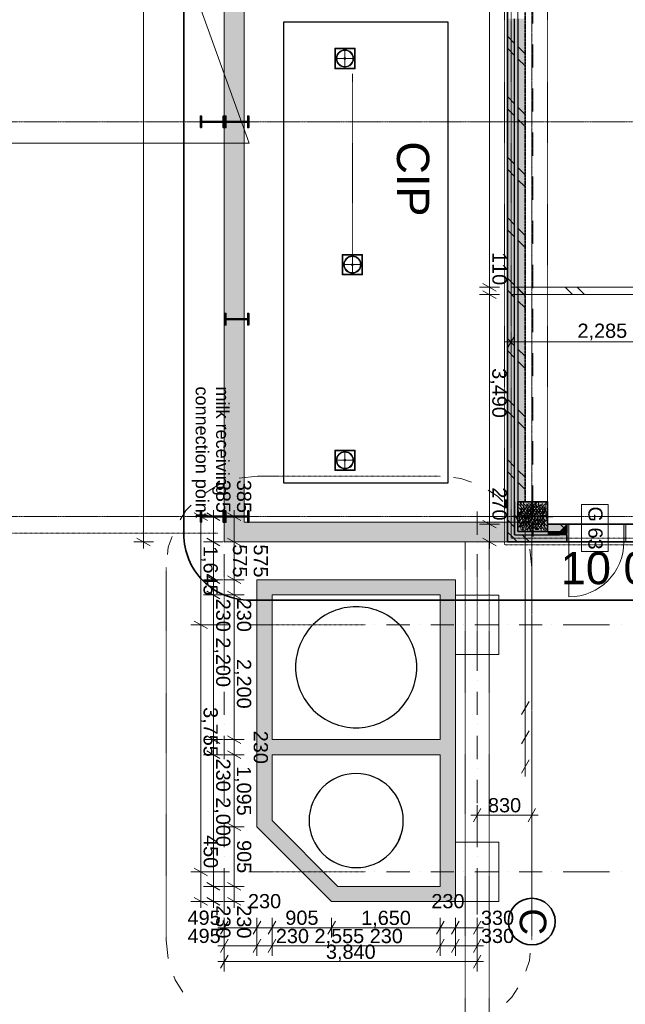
# Model space of a CAD drawing. Header units: millimetres. Extents: x 717341 to 1268805, y 442333 to 701713.
# Tile 16 of 81: x 854799 to 863996, y 565601 to 580567. Entities that reach past the tile are written whole.
import ezdxf

# ---------------------------------------------------------------- set-up
doc = ezdxf.new("R2010")
doc.units = ezdxf.units.MM
doc.linetypes.add('PDF_IMPORT', pattern=[1, 0.8, -0.2])
doc.layers.add('PDF2_Geometry', color=7, linetype='Continuous')
doc.layers.add('PDF2_Text', color=7, linetype='Continuous')
doc.layers.add('PDF2_Solid Fills', color=7, linetype='Continuous', true_color=0xffffff)
doc.styles.add('PDF Arial', font='arial.ttf')

msp = doc.modelspace()

# ---------------------------------------------------------------- hatches: boundary and pattern name
at = {"layer": 'PDF2_Solid Fills', "transparency": 33554559}
for points in [[(857906, 609165), (858206, 608865), (858206, 572929), (857906, 572629)], [(862206, 580580), (862316, 580580), (862316, 573239), (862206, 573239)], [(862316, 580580), (862366, 580580), (862366, 573239), (862316, 573239)], [(862366, 580580), (862476, 580580), (862476, 573239), (862366, 573239)], [(857543, 578928), (857543, 579101), (857559, 579101), (857559, 579019), (857891, 579019), (857891, 579101), (857906, 579101), (857906, 578928), (857891, 578928), (857891, 579010), (857559, 579010), (857559, 578928)], [(857914, 578928), (857914, 579101), (857930, 579101), (857930, 579019), (858262, 579019), (858262, 579101), (858277, 579101), (858277, 578928), (858262, 578928), (858262, 579010), (857930, 579010), (857930, 578928)], [(857914, 575928), (857914, 576101), (857930, 576101), (857930, 576019), (858262, 576019), (858262, 576101), (858277, 576101), (858277, 575928), (858262, 575928), (858262, 576010), (857930, 576010), (857930, 575928)], [(862316, 572739), (862206, 572629), (862206, 573239), (862316, 573239)], [(862366, 572789), (862316, 572739), (862316, 573239), (862366, 573239)], [(862366, 572789), (862366, 573239), (862816, 573239), (862816, 572789)], [(857543, 572928), (857543, 573101), (857559, 573101), (857559, 573019), (857891, 573019), (857891, 573101), (857906, 573101), (857906, 572928), (857891, 572928), (857891, 573010), (857559, 573010), (857559, 572928)], [(857914, 572928), (857914, 573101), (857930, 573101), (857930, 573019), (858262, 573019), (858262, 573101), (858277, 573101), (858277, 572928), (858262, 572928), (858262, 573010), (857930, 573010), (857930, 572928)], [(857906, 572629), (858206, 572929), (862477, 572929), (862477, 572629)], [(863107, 572899), (862997, 572789), (862816, 572789), (862816, 572899)], [(862997, 572789), (863107, 572899), (863107, 572764), (862997, 572764)], [(863107, 572629), (863139, 572629), (863139, 572899), (863107, 572899)], [(864007, 572899), (863975, 572899), (863975, 572629), (864007, 572629)], [(862206, 572629), (862316, 572739), (862816, 572739), (862816, 572629)], [(862316, 572739), (862366, 572789), (862816, 572789), (862816, 572739)], [(862816, 572789), (862997, 572789), (862997, 572764), (862997, 572739), (862816, 572739)], [(863107, 572739), (863107, 572629), (862816, 572629), (862816, 572739)], [(861416, 572054), (861306, 571944), (858511, 571944), (858401, 572054)], [(858401, 572054), (858511, 571944), (858511, 568344), (858401, 568299)], [(861416, 567164), (861306, 567274), (861306, 571944), (861416, 572054)], [(861306, 571944), (861296, 571934), (858521, 571934), (858511, 571944)], [(858511, 571944), (858521, 571934), (858521, 568348), (858511, 568344)], [(861296, 571934), (861186, 571824), (858631, 571824), (858521, 571934)], [(858521, 571934), (858631, 571824), (858631, 568394), (858521, 568348)], [(861296, 567284), (861186, 567394), (861186, 571824), (861296, 571934)], [(861306, 567274), (861296, 567284), (861296, 571934), (861306, 571944)], [(858631, 569514), (858631, 569624), (861186, 569624), (861186, 569514)], [(858631, 569504), (858631, 569514), (861186, 569514), (861186, 569504)], [(858631, 569394), (858631, 569504), (861186, 569504), (861186, 569394)], [(858521, 568348), (858631, 568394), (859631, 567394), (859586, 567284)], [(858401, 568299), (858511, 568344), (859582, 567274), (859536, 567164)], [(858511, 568344), (858521, 568348), (859586, 567284), (859582, 567274)], [(859586, 567284), (859631, 567394), (861186, 567394), (861296, 567284)], [(859536, 567164), (859582, 567274), (861306, 567274), (861416, 567164)], [(859582, 567274), (859586, 567284), (861296, 567284), (861306, 567274)]]:
    msp.add_hatch(color=256, dxfattribs=at).paths.add_polyline_path(points)
at = {"layer": 'PDF2_Solid Fills', "true_color": 0xcccccc, "transparency": 33554559}
msp.add_hatch(color=254, dxfattribs=at).paths.add_polyline_path([(863107, 572739), (862997, 572739), (862997, 572764), (863107, 572764)])

# ---------------------------------------------------------------- linework, layer by layer
at = {"layer": 'PDF2_Geometry', "linetype": 'PDF_IMPORT', "lineweight": 15, "ltscale": 0.157481}
for points in [[(862576, 626168), (862576, 568200)], [(975343, 579014), (851016, 579014)], [(975343, 573014), (851016, 573014)]]:
    msp.add_lwpolyline(points, dxfattribs=at)
at = {"layer": 'PDF2_Geometry', "lineweight": 18}
for points in [[(856680, 623191), (856680, 623093), (856680, 621015), (856680, 609165), (856680, 572629), (856680, 572531)], [(861934, 608962), (861934, 608865), (861934, 587482), (861934, 587332), (861934, 576499), (861934, 576389), (861934, 572899), (861934, 572629), (861934, 572531)], [(861784, 576499), (862084, 576499)], [(862034, 576441), (861834, 576557)], [(861784, 576389), (862084, 576389)], [(862034, 576331), (861834, 576447)], [(862319, 575769), (862204, 575569)], [(862262, 575519), (862262, 575819)], [(862164, 575669), (862262, 575669), (864547, 575669), (864657, 575669), (864754, 575669)], [(862366, 573296), (862366, 573014), (862816, 573014), (862816, 573296)], [(857650, 572956), (857450, 573072)], [(857550, 573112), (857550, 573014), (857550, 571369), (857550, 567614), (857550, 567164), (857550, 567066)], [(857840, 572956), (857641, 573072)], [(857740, 573112), (857740, 573014), (857740, 572629), (857740, 572054), (857740, 571824), (857740, 569624), (857740, 569394), (857740, 567394), (857740, 567164), (857740, 567066)], [(857399, 573014), (857700, 573014)], [(857591, 573014), (857890, 573014)], [(861784, 572899), (862084, 572899)], [(862034, 572841), (861834, 572957)], [(863107, 572739), (863107, 572764)], [(856530, 572629), (856830, 572629)], [(856580, 572687), (856780, 572571)], [(857591, 572629), (857890, 572629)], [(857840, 572571), (857641, 572687)], [(861784, 572629), (862084, 572629)], [(861834, 572687), (862034, 572571)], [(862476, 569066), (862476, 572699)], [(857591, 572054), (857890, 572054)], [(857840, 571996), (857641, 572112)], [(857840, 571766), (857641, 571882)], [(857591, 571824), (857890, 571824)], [(857650, 571311), (857450, 571427)], [(857399, 571369), (857700, 571369)], [(862534, 570206), (862418, 570006)], [(862476, 569956), (862476, 570256)], [(862534, 569759), (862418, 569559)], [(862476, 569509), (862476, 569809)], [(857591, 569624), (857890, 569624)], [(857840, 569566), (857641, 569682)], [(857840, 569336), (857641, 569452)], [(857591, 569394), (857890, 569394)], [(862534, 569316), (862418, 569116)], [(861804, 568576), (861689, 568376)], [(861746, 568326), (861746, 568626)], [(862519, 568376), (862634, 568576)], [(862576, 568326), (862576, 568626)], [(861649, 568476), (861746, 568476), (862576, 568476), (862674, 568476)], [(857650, 567556), (857450, 567672)], [(857399, 567614), (857700, 567614)], [(857591, 567394), (857890, 567394)], [(857840, 567336), (857641, 567452)], [(857450, 567222), (857650, 567106)], [(857641, 567222), (857840, 567106)], [(857399, 567164), (857700, 567164)], [(857591, 567164), (857890, 567164)], [(857906, 566615), (857906, 566915)], [(858401, 566615), (858401, 566915)], [(858631, 566615), (858631, 566915)], [(859536, 566615), (859536, 566915)], [(861186, 566615), (861186, 566915)], [(861416, 566615), (861416, 566915)], [(861746, 566615), (861746, 566915)], [(857809, 566765), (857906, 566765), (858401, 566765), (858631, 566765), (859536, 566765), (861186, 566765), (861416, 566765), (861746, 566765), (861844, 566765)], [(857964, 566865), (857849, 566665)], [(858459, 566865), (858343, 566665)], [(858689, 566865), (858574, 566665)], [(859594, 566865), (859478, 566665)], [(861244, 566865), (861129, 566665)], [(861474, 566865), (861358, 566665)], [(861689, 566665), (861804, 566865)], [(857906, 566339), (857906, 566639)], [(858401, 566339), (858401, 566639)], [(858631, 566339), (858631, 566639)], [(861186, 566339), (861186, 566639)], [(861416, 566339), (861416, 566639)], [(861746, 566339), (861746, 566639)], [(857809, 566489), (857906, 566489), (858401, 566489), (858631, 566489), (861186, 566489), (861416, 566489), (861746, 566489), (861844, 566489)], [(857964, 566589), (857849, 566389)], [(858459, 566589), (858343, 566389)], [(858689, 566589), (858574, 566389)], [(861244, 566589), (861129, 566389)], [(861474, 566589), (861358, 566389)], [(861689, 566389), (861804, 566589)], [(857964, 566350), (857849, 566150)], [(857906, 566100), (857906, 566400)], [(861689, 566150), (861804, 566350)], [(861746, 566100), (861746, 566400)], [(857809, 566250), (857906, 566250), (861746, 566250), (861844, 566250)]]:
    msp.add_lwpolyline(points, dxfattribs=at)
at = {"layer": 'PDF2_Geometry', "lineweight": 35}
msp.add_lwpolyline([(858292, 610165, 0.414104), (857292, 609165), (857292, 572744, 0.414239), (858294, 571744), (868020, 571744, 0.414146), (869020, 572744)], format="xyb", dxfattribs=at)
at = {"layer": 'PDF2_Geometry', "linetype": 'PDF_IMPORT', "lineweight": 9, "ltscale": 0.044449}
for points in [[(853201, 609165), (857906, 609165), (857906, 572947)], [(861188, 573629), (858692, 573629)], [(857809, 572762), (853011, 572762)], [(857021, 572240), (857021, 566577)], [(862576, 566577), (862576, 572240)]]:
    msp.add_lwpolyline(points, dxfattribs=at)
at = {"layer": 'PDF2_Geometry', "lineweight": 18}
for points in [[(862251, 608865), (862251, 609165), (857906, 609165), (857906, 572629), (862477, 572629), (862477, 572929), (858206, 572929), (858206, 608865)], [(857956, 573072), (858156, 572956)], [(858056, 567066), (858056, 567164), (858056, 567394), (858056, 568299), (858056, 569394), (858056, 569624), (858056, 571824), (858056, 572054), (858056, 572629), (858056, 573014), (858056, 573112), (858056, 573014), (858056, 572629), (858056, 572054), (858056, 571824), (858056, 569624), (858056, 569394), (858056, 568299), (858056, 567394), (858056, 567164)], [(858206, 573014), (857906, 573014)], [(862997, 572764), (862997, 572739), (863107, 572739), (863107, 572764)], [(858206, 572629), (857906, 572629)], [(857956, 572687), (858156, 572571)], [(858206, 572054), (857906, 572054)], [(857956, 572112), (858156, 571996)], [(859536, 567164), (861416, 567164), (861416, 572054), (858401, 572054), (858401, 568299)], [(857956, 571882), (858156, 571766)], [(858206, 571824), (857906, 571824)], [(858631, 571824), (861186, 571824), (861186, 569624), (858631, 569624)], [(858206, 569624), (857906, 569624)], [(857956, 569682), (858156, 569566)], [(857956, 569452), (858156, 569336)], [(858206, 569394), (857906, 569394)], [(858631, 568394), (858631, 569394), (861186, 569394), (861186, 567394), (859631, 567394)], [(858206, 568299), (857906, 568299)], [(857956, 568356), (858156, 568241)], [(858206, 567394), (857906, 567394)], [(857956, 567452), (858156, 567336)], [(858156, 567106), (857956, 567222)], [(858206, 567164), (857906, 567164)]]:
    msp.add_lwpolyline(points, close=True, dxfattribs=at)
at = {"layer": 'PDF2_Geometry', "color": 8, "linetype": 'PDF_IMPORT', "lineweight": 9, "ltscale": 0.044449, "true_color": 0x6e6e6e}
for points in [[(862162, 609165), (862162, 572584), (886472, 572584)], [(886472, 572684), (862262, 572684), (862262, 609165)], [(859851, 576844), (859851, 579742)]]:
    msp.add_lwpolyline(points, dxfattribs=at)
at = {"layer": 'PDF2_Geometry', "linetype": 'PDF_IMPORT', "lineweight": 18, "ltscale": 0.044449}
for points in [[(862366, 609015), (862366, 573296)], [(862816, 586789), (862816, 573296)]]:
    msp.add_lwpolyline(points, dxfattribs=at)
at = {"layer": 'PDF2_Geometry', "linetype": 'PDF_IMPORT', "lineweight": 35, "ltscale": 0.64256}
msp.add_lwpolyline([(862476, 573239), (862476, 585164), (862476, 608784)], dxfattribs=at)
at = {"layer": 'PDF2_Geometry', "color": 8, "lineweight": 9, "true_color": 0x6e6e6e}
for points in [[(858334, 593593), (852906, 593593), (852906, 578689), (858284, 578689), (852906, 593593)], [(859738, 579822), (859738, 580132)], [(859893, 579977), (859583, 579977)], [(859696, 576999), (859696, 576689)], [(860006, 576999), (859696, 576999)], [(859851, 576689), (859851, 576999)], [(860006, 576999), (860006, 576689)], [(859696, 576844), (860006, 576844), (859696, 576844), (860006, 576844)], [(859696, 576689), (860006, 576689)], [(859738, 573716), (859738, 574026)], [(859893, 573871), (859583, 573871)]]:
    msp.add_lwpolyline(points, dxfattribs=at)
at = {"layer": 'PDF2_Geometry', "lineweight": 35}
for points in [[(862206, 572629), (862206, 572739), (862206, 585164), (862206, 587714), (862316, 587714), (862206, 587714)], [(863107, 572789), (863107, 572899)], [(863107, 572789), (863107, 572899)]]:
    msp.add_lwpolyline(points, dxfattribs=at)
at = {"layer": 'PDF2_Geometry', "lineweight": 9}
for points in [[(862591, 580863), (862591, 580510)], [(862591, 580333), (862591, 580333)], [(862591, 580192), (862591, 579839)], [(862591, 579663), (862591, 579663)], [(862591, 579522), (862591, 579169)], [(862591, 578993), (862591, 578993)], [(862591, 578852), (862591, 578499)], [(862591, 578322), (862591, 578322)], [(862591, 578181), (862591, 577828)], [(862591, 577652), (862591, 577652)], [(862591, 577511), (862591, 577158)], [(862591, 576982), (862591, 576982)], [(862591, 576841), (862591, 576488)], [(862591, 576312), (862591, 576312)], [(862591, 576171), (862591, 575818)], [(862591, 575641), (862591, 575641)], [(862591, 575500), (862591, 575147)], [(862591, 574971), (862591, 574971)], [(862591, 574830), (862591, 574477)], [(862591, 574301), (862591, 574301)], [(862591, 574160), (862591, 573807)], [(857862, 573510), (857808, 573491), (857617, 573372)], [(858692, 573629), (858410, 573629), (858130, 573597)], [(861660, 573537), (861497, 573594), (861388, 573606)], [(862591, 573630), (862591, 573630)], [(862591, 573489), (862591, 573367), (862591, 573014)], [(862135, 573244), (862053, 573326), (861912, 573415)], [(857405, 573187), (857324, 573106), (857235, 572964)], [(862393, 573193), (862393, 573193)], [(862406, 573229), (862405, 573221)], [(862405, 573222), (862413, 573223)], [(862406, 573229), (862413, 573223)], [(862414, 573228), (862409, 573221), (862417, 573219)], [(862414, 573227), (862417, 573219)], [(862437, 573184), (862437, 573184)], [(862443, 573209), (862443, 573209)], [(862460, 573236), (862460, 573236)], [(862482, 573233), (862482, 573233)], [(862501, 573239), (862501, 573239)], [(862509, 573188), (862502, 573190), (862506, 573197), (862509, 573188)], [(862639, 573192), (862649, 573182), (862637, 573181)], [(862638, 573192), (862637, 573181)], [(862647, 573239), (862645, 573235), (862653, 573233)], [(862650, 573239), (862652, 573233)], [(862683, 573183), (862691, 573185)], [(862684, 573191), (862692, 573184)], [(862685, 573191), (862684, 573183)], [(862745, 573202), (862737, 573204), (862741, 573211), (862745, 573202)], [(862754, 573199), (862754, 573199)], [(862780, 573208), (862779, 573201)], [(862779, 573201), (862787, 573202)], [(862780, 573208), (862787, 573202)], [(862783, 573209), (862781, 573198)], [(862783, 573209), (862794, 573199), (862782, 573198)], [(862796, 573198), (862796, 573198)], [(862369, 573140), (862369, 573140)], [(862374, 573115), (862374, 573115)], [(862390, 573047), (862389, 573039)], [(862389, 573039), (862397, 573041)], [(862390, 573126), (862390, 573126)], [(862390, 573047), (862397, 573041)], [(862397, 573130), (862398, 573138), (862405, 573132)], [(862397, 573131), (862405, 573132)], [(862403, 573045), (862407, 573036), (862399, 573039)], [(862403, 573045), (862399, 573039)], [(862455, 573121), (862458, 573112), (862451, 573115), (862455, 573121)], [(862484, 573057), (862492, 573059)], [(862486, 573065), (862485, 573057)], [(862486, 573064), (862493, 573058)], [(862492, 573148), (862500, 573150)], [(862493, 573156), (862493, 573148)], [(862493, 573155), (862501, 573149)], [(862550, 573081), (862543, 573084), (862547, 573090), (862550, 573081)], [(862581, 573082), (862580, 573075)], [(862580, 573075), (862588, 573076)], [(862581, 573082), (862588, 573076)], [(862589, 573173), (862588, 573166)], [(862588, 573166), (862596, 573167)], [(862589, 573173), (862596, 573167)], [(862594, 573159), (862598, 573166), (862601, 573157)], [(862594, 573159), (862601, 573157)], [(862618, 573057), (862628, 573047), (862616, 573046)], [(862617, 573057), (862616, 573046)], [(862639, 573059), (862642, 573050), (862635, 573053)], [(862639, 573059), (862635, 573053)], [(862675, 573092), (862683, 573094)], [(862677, 573100), (862676, 573092)], [(862677, 573100), (862684, 573093)], [(862690, 573135), (862693, 573126), (862686, 573129), (862690, 573135)], [(862762, 573074), (862760, 573062)], [(862762, 573074), (862773, 573064), (862761, 573062)], [(862772, 573117), (862771, 573110)], [(862771, 573110), (862779, 573111)], [(862772, 573117), (862779, 573111)], [(862786, 573095), (862778, 573098), (862782, 573104), (862785, 573095)], [(862804, 573134), (862804, 573134)], [(862458, 572788), (862439, 572842), (862319, 573033)], [(862375, 572889), (862375, 572889)], [(862382, 572956), (862381, 572948)], [(862381, 572948), (862389, 572950)], [(862382, 572956), (862389, 572950)], [(862408, 572954), (862408, 572954)], [(862417, 572888), (862417, 572888)], [(862448, 572929), (862440, 572932), (862444, 572938), (862448, 572929)], [(862460, 572886), (862460, 572886)], [(862476, 572966), (862484, 572967)], [(862478, 572973), (862477, 572966)], [(862478, 572973), (862485, 572967)], [(862491, 573008), (862496, 573014), (862499, 573005)], [(862492, 573008), (862499, 573005)], [(862540, 572899), (862532, 572901), (862537, 572907), (862540, 572898)], [(862564, 572892), (862565, 572900), (862572, 572894)], [(862564, 572893), (862572, 572894)], [(862573, 572991), (862572, 572983)], [(862572, 572984), (862580, 572985)], [(862573, 572991), (862580, 572985)], [(862588, 572983), (862584, 572977), (862591, 572974)], [(862588, 572983), (862591, 572974)], [(862597, 572921), (862607, 572911), (862595, 572910)], [(862596, 572921), (862595, 572910)], [(862661, 572918), (862660, 572910)], [(862660, 572910), (862667, 572912)], [(862661, 572917), (862668, 572911)], [(862667, 573001), (862675, 573003)], [(862669, 573009), (862668, 573001)], [(862669, 573008), (862676, 573002)], [(862683, 572943), (862676, 572946), (862680, 572952), (862683, 572943)], [(862731, 573028), (862727, 573022)], [(862727, 573022), (862734, 573019)], [(862731, 573028), (862734, 573019)], [(862741, 572938), (862739, 572927)], [(862741, 572938), (862752, 572928), (862740, 572927)], [(862755, 572928), (862756, 572935), (862763, 572929)], [(862755, 572928), (862763, 572929)], [(862764, 573026), (862763, 573019)], [(862763, 573019), (862771, 573020)], [(862764, 573026), (862771, 573020)], [(862775, 572913), (862768, 572915), (862772, 572921), (862775, 572912)], [(862776, 572908), (862776, 572908)], [(862810, 572887), (862810, 572887)], [(862374, 572865), (862373, 572857)], [(862373, 572857), (862381, 572859)], [(862374, 572865), (862381, 572858)], [(862384, 572824), (862384, 572824)], [(862393, 572863), (862389, 572856)], [(862393, 572862), (862397, 572853), (862389, 572856)], [(862426, 572822), (862426, 572822)], [(862462, 572791), (862461, 572789)], [(862462, 572791), (862464, 572789)], [(862470, 572882), (862469, 572875)], [(862469, 572875), (862476, 572876)], [(862469, 572821), (862469, 572821)], [(862470, 572882), (862477, 572876)], [(862489, 572823), (862481, 572825), (862486, 572831), (862489, 572822)], [(862511, 572819), (862511, 572819)], [(862557, 572809), (862556, 572801)], [(862556, 572801), (862564, 572803)], [(862557, 572808), (862564, 572802)], [(862578, 572800), (862581, 572792), (862573, 572794), (862578, 572801)], [(862629, 572876), (862632, 572868), (862625, 572870), (862629, 572877)], [(862653, 572826), (862652, 572819)], [(862652, 572819), (862660, 572820)], [(862653, 572826), (862660, 572820)], [(862705, 572797), (862705, 572797)], [(862724, 572837), (862717, 572839), (862721, 572845), (862724, 572836)], [(862718, 572791), (862720, 572802), (862731, 572793), (862719, 572791)], [(862748, 572844), (862747, 572836)], [(862747, 572836), (862755, 572838)], [(862747, 572818), (862747, 572818)], [(862748, 572844), (862755, 572838)], [(862773, 572840), (862773, 572840)], [(862813, 572814), (862816, 572806), (862809, 572808), (862813, 572815)], [(863021, 572764), (863021, 572739)], [(857113, 572712), (857056, 572549), (857044, 572440)], [(861564, 572504), (861564, 572629)], [(861929, 572504), (861929, 572629)], [(862576, 572240), (862545, 572520)], [(857021, 566577), (857053, 566296)], [(862485, 566105), (862542, 566268), (862554, 566377)], [(857140, 566029), (857159, 565974), (857278, 565784)], [(862192, 565630), (862273, 565711), (862362, 565852)]]:
    msp.add_lwpolyline(points, dxfattribs=at)
at = {"layer": 'PDF2_Geometry', "lineweight": 25}
msp.add_lwpolyline([(861306, 573529), (861306, 580529), (858806, 580529), (858806, 573529)], close=True, dxfattribs=at)
for points in [[(862316, 572739), (862316, 573239), (862316, 580580)], [(862366, 580580), (862366, 573239), (862366, 572789), (862816, 572789), (862997, 572789), (862997, 572764)], [(862458, 576389), (862347, 576499)], [(863193, 576389), (863083, 576499)], [(863377, 576389), (863267, 576499)], [(862274, 576389), (862262, 576401)], [(862316, 573239), (862316, 572739), (862816, 572739), (862997, 572739)]]:
    msp.add_lwpolyline(points, dxfattribs=at)
at = {"layer": 'PDF2_Geometry', "color": 1, "lineweight": 25}
for points in [[(862206, 580317), (862316, 580207)], [(862206, 580133), (862316, 580023)], [(862366, 580157), (862476, 580047)], [(862366, 579973), (862476, 579863)], [(862206, 579398), (862316, 579288)], [(862206, 579214), (862316, 579104)], [(862366, 579238), (862476, 579128)], [(862366, 579054), (862476, 578944)], [(862206, 578479), (862316, 578369)], [(862206, 578295), (862316, 578185)], [(862366, 578319), (862476, 578209)], [(862366, 578135), (862476, 578025)], [(862206, 577559), (862316, 577449)], [(862206, 577375), (862316, 577265)], [(862366, 577399), (862476, 577289)], [(862366, 577216), (862476, 577106)], [(862206, 576640), (862316, 576530)], [(862366, 576480), (862476, 576370)], [(862206, 576456), (862316, 576346)], [(862366, 576296), (862476, 576186)], [(862206, 575721), (862316, 575611)], [(862206, 575537), (862316, 575427)], [(862366, 575561), (862476, 575451)], [(862366, 575377), (862476, 575267)], [(862206, 574801), (862316, 574691)], [(862206, 574618), (862316, 574508)], [(862366, 574641), (862476, 574532)], [(862366, 574458), (862476, 574348)], [(862206, 573882), (862316, 573772)], [(862206, 573698), (862316, 573588)], [(862366, 573722), (862476, 573612)], [(862366, 573538), (862476, 573428)], [(862591, 573094), (862591, 573319)], [(862206, 572963), (862316, 572853)], [(862511, 573014), (862286, 573014)], [(862591, 573014), (862591, 573014)], [(862591, 572934), (862591, 572709)], [(862671, 573014), (862896, 573014)], [(863006, 572899), (863056, 572849), (863107, 572798)], [(862281, 572704), (862206, 572779)], [(862430, 572739), (862540, 572629)], [(862356, 572629), (862282, 572704)]]:
    msp.add_lwpolyline(points, dxfattribs=at)
at = {"layer": 'PDF2_Geometry', "color": 8, "lineweight": 9, "true_color": 0x6e6e6e}
for points in [[(859893, 579822), (859583, 579822), (859583, 580132), (859893, 580132)], [(859883, 580122), (859883, 579832), (859593, 579832), (859593, 580122)], [(859752, 579977), (859748, 579987), (859738, 579991), (859728, 579987), (859724, 579977), (859728, 579967), (859738, 579964), (859748, 579967)], [(860006, 576999), (859696, 576999), (860006, 576999), (860006, 576689)], [(859696, 576999), (859696, 576689), (860006, 576689), (859696, 576689)], [(859996, 576989), (859996, 576699), (859706, 576699), (859706, 576989)], [(859996, 576699), (859996, 576989), (859706, 576989), (859706, 576699)], [(859996, 576989), (859996, 576699), (859706, 576699), (859706, 576989)], [(859851, 576999), (859851, 576689)], [(859865, 576844), (859861, 576853), (859851, 576857), (859842, 576853), (859838, 576844), (859842, 576834), (859851, 576830), (859861, 576834)], [(859865, 576844), (859861, 576853), (859851, 576857), (859842, 576853), (859838, 576844), (859842, 576834), (859851, 576830), (859861, 576834)], [(859893, 573716), (859583, 573716), (859583, 574026), (859893, 574026)], [(859883, 574016), (859883, 573726), (859593, 573726), (859593, 574016)], [(859752, 573871), (859748, 573881), (859738, 573885), (859728, 573881), (859724, 573871), (859728, 573862), (859738, 573858), (859748, 573862)]]:
    msp.add_lwpolyline(points, close=True, dxfattribs=at)
at = {"layer": 'PDF2_Geometry', "lineweight": 35}
for points in [[(857543, 578928), (857543, 579101), (857559, 579101), (857559, 579019), (857891, 579019), (857891, 579101), (857906, 579101), (857906, 578928), (857891, 578928), (857891, 579010), (857559, 579010), (857559, 578928)], [(857914, 578928), (857914, 579101), (857930, 579101), (857930, 579019), (858262, 579019), (858262, 579101), (858277, 579101), (858277, 578928), (858262, 578928), (858262, 579010), (857930, 579010), (857930, 578928)], [(857914, 575928), (857914, 576101), (857930, 576101), (857930, 576019), (858262, 576019), (858262, 576101), (858277, 576101), (858277, 575928), (858262, 575928), (858262, 576010), (857930, 576010), (857930, 575928)], [(862366, 573239), (862366, 572789), (862816, 572789), (862816, 573239)], [(857543, 572928), (857543, 573101), (857559, 573101), (857559, 573019), (857891, 573019), (857891, 573101), (857906, 573101), (857906, 572928), (857891, 572928), (857891, 573010), (857559, 573010), (857559, 572928)], [(857914, 572928), (857914, 573101), (857930, 573101), (857930, 573019), (858262, 573019), (858262, 573101), (858277, 573101), (858277, 572928), (858262, 572928), (858262, 573010), (857930, 573010), (857930, 572928)], [(863107, 572899), (863107, 572789)], [(863107, 572789), (863107, 572764)], [(863107, 572789), (863107, 572764)], [(863107, 572739), (863107, 572629)]]:
    msp.add_lwpolyline(points, close=True, dxfattribs=at)
at = {"layer": 'PDF2_Geometry', "color": 7, "lineweight": 0, "true_color": 0xffffff}
for points in [[(857559, 579089), (857547, 579101)], [(857906, 579059), (857891, 579075)], [(857930, 579036), (857914, 579051)], [(858277, 579006), (858262, 579022)], [(857638, 579010), (857629, 579019)], [(857735, 579019), (857744, 579010)], [(857956, 579010), (857947, 579019)], [(858053, 579019), (858062, 579010)], [(857930, 575960), (857914, 575976)], [(858092, 576010), (858083, 576019)], [(858198, 576010), (858189, 576019)], [(858262, 575946), (858277, 575930)], [(857559, 573043), (857543, 573059)], [(857930, 573096), (857925, 573101)], [(858262, 573082), (858277, 573066)], [(857592, 573010), (857583, 573019)], [(857689, 573019), (857698, 573010)], [(857906, 573013), (857891, 573029)], [(857930, 572990), (857914, 573006)], [(858016, 573010), (858007, 573019)], [(858228, 573010), (858219, 573019)], [(858277, 572960), (858262, 572976)]]:
    msp.add_lwpolyline(points, dxfattribs=at)
at = {"layer": 'PDF2_Geometry', "lineweight": 13}
msp.add_lwpolyline([(864657, 572899), (864657, 576499), (862262, 576499), (862262, 576389), (864547, 576389), (864547, 572899)], dxfattribs=at)
at = {"layer": 'PDF2_Geometry', "linetype": 'PDF_IMPORT', "lineweight": 9}
for points in [[(862643, 573232), (862372, 572937)], [(862373, 573213), (862680, 572813)], [(862590, 573186), (862378, 572854)], [(862576, 573227), (862381, 572922)], [(862525, 573211), (862384, 572990)], [(862683, 573189), (862385, 572863)], [(862523, 573189), (862387, 573041)], [(862403, 573235), (862451, 572867)], [(862415, 573212), (862723, 572812)], [(862804, 573232), (862425, 572819)], [(862658, 573229), (862429, 572870)], [(862449, 573233), (862501, 572833)], [(862458, 573210), (862765, 572810)], [(862499, 573200), (862551, 572800)], [(862500, 573209), (862807, 572809)], [(862722, 573204), (862511, 572872)], [(862543, 573207), (862798, 572874)], [(862585, 573206), (862789, 572940)], [(862588, 573213), (862641, 572813)], [(862627, 573204), (862780, 573004)], [(862632, 573228), (862681, 572860)], [(862669, 573202), (862772, 573069)], [(862678, 573226), (862731, 572826)], [(862712, 573201), (862814, 573068)], [(862728, 573193), (862781, 572793)], [(862374, 573108), (862412, 572820)], [(862381, 573149), (862638, 572815)], [(862458, 573168), (862387, 573058)], [(862391, 573083), (862596, 572816)], [(862655, 573161), (862426, 572802)], [(862816, 573158), (862501, 572814)], [(862719, 573136), (862508, 572804)], [(862549, 573167), (862595, 572814)], [(862787, 573179), (862558, 572820)], [(862785, 573035), (862586, 572818)], [(862781, 573043), (862640, 572822)], [(862784, 573111), (862643, 572890)], [(862778, 573160), (862810, 572920)], [(862400, 573018), (862553, 572818)], [(862797, 572961), (862662, 572813)], [(862778, 572976), (862691, 572838)]]:
    msp.add_lwpolyline(points, dxfattribs=at)
at = {"layer": 'PDF2_Geometry', "lineweight": 15}
msp.add_lwpolyline([(863330, 573197), (863330, 572483), (863736, 572483), (863736, 573197)], close=True, dxfattribs=at)
for points in [[(857906, 572739), (857906, 573092)], [(861746, 572739), (861746, 573092)], [(857906, 572621), (857906, 572621)], [(861746, 572621), (861746, 572621)], [(857906, 572092), (857906, 572445)], [(861746, 572092), (861746, 572445)], [(857983, 571369), (857630, 571369)], [(858101, 571369), (858101, 571369)], [(858630, 571369), (858277, 571369)], [(859524, 571369), (859524, 571369)], [(860194, 571369), (860194, 571369)], [(860724, 571369), (860371, 571369)], [(860865, 571369), (860865, 571369)], [(861394, 571369), (861041, 571369)], [(861535, 571369), (861535, 571369)], [(862064, 571369), (861711, 571369)], [(862205, 571369), (862205, 571369)], [(862735, 571369), (862382, 571369)], [(862876, 571369), (862876, 571369)], [(863758, 571369), (863405, 571369), (863052, 571369)], [(863934, 571369), (863934, 571369)], [(857906, 571198), (857906, 571198)], [(861746, 571198), (861746, 571198)], [(857906, 570528), (857906, 570528)], [(861746, 570528), (861746, 570528)], [(857906, 569999), (857906, 570351)], [(861746, 569999), (861746, 570351)], [(857906, 569857), (857906, 569857)], [(861746, 569857), (861746, 569857)], [(857906, 569328), (857906, 569681)], [(861746, 569328), (861746, 569681)], [(857906, 569187), (857906, 569187)], [(861746, 569187), (861746, 569187)], [(857906, 568658), (857906, 569011)], [(861746, 568658), (861746, 569011)], [(857906, 568517), (857906, 568517)], [(861746, 568517), (861746, 568517)], [(857906, 567988), (857906, 568341)], [(861746, 567988), (861746, 568341)], [(862576, 568200), (862576, 568200)], [(862576, 568200), (862576, 568200)], [(862576, 568200), (862576, 567213)], [(857906, 567847), (857906, 567847)], [(861746, 567847), (861746, 567847)], [(857906, 566965), (857906, 567317), (857906, 567670)], [(861746, 566965), (861746, 567317), (861746, 567670)], [(857983, 567614), (857630, 567614)], [(858101, 567614), (858101, 567614)], [(858630, 567614), (858277, 567614)], [(859524, 567614), (859524, 567614)], [(860194, 567614), (860194, 567614)], [(860724, 567614), (860371, 567614)], [(860865, 567614), (860865, 567614)], [(861394, 567614), (861041, 567614)], [(861535, 567614), (861535, 567614)], [(862064, 567614), (861711, 567614)], [(862205, 567614), (862205, 567614)], [(862735, 567614), (862382, 567614)], [(862876, 567614), (862876, 567614)], [(863758, 567614), (863405, 567614), (863052, 567614)], [(863934, 567614), (863934, 567614)], [(857906, 566788), (857906, 566788)], [(861746, 566788), (861746, 566788)], [(857906, 566670), (857906, 566317)], [(861746, 566670), (861746, 566317)]]:
    msp.add_lwpolyline(points, dxfattribs=at)
at = {"layer": 'PDF2_Geometry', "lineweight": 9}
for points in [[(862471, 573029), (862473, 573040), (862483, 573030)], [(862492, 573164), (862494, 573176), (862504, 573166)], [(862450, 572893), (862452, 572905), (862462, 572895)], [(862076, 571819), (862076, 570919), (861416, 570919), (861416, 571819)], [(862076, 568064), (862076, 567164), (861416, 567164), (861416, 568064)]]:
    msp.add_lwpolyline(points, close=True, dxfattribs=at)
at = {"layer": 'PDF2_Geometry', "linetype": 'PDF_IMPORT', "lineweight": 35, "ltscale": 0.873781}
msp.add_lwpolyline([(886367, 572899), (862816, 572899)], dxfattribs=at)
at = {"layer": 'PDF2_Geometry', "lineweight": 20}
for points in [[(863107, 572629), (863139, 572629), (863139, 572899), (863107, 572899)], [(864007, 572899), (863975, 572899), (863975, 572629), (864007, 572629)]]:
    msp.add_lwpolyline(points, close=True, dxfattribs=at)
at = {"layer": 'PDF2_Geometry', "linetype": 'PDF_IMPORT', "lineweight": 35, "ltscale": 1.462089}
msp.add_lwpolyline([(862206, 572629), (886592, 572629), (910977, 572629)], dxfattribs=at)
at = {"layer": 'PDF2_Geometry', "lineweight": 18}
msp.add_lwpolyline([(863139, 572629), (863139, 571793, 0.414199), (863975, 572629)], format="xyb", dxfattribs=at)
at = {"layer": 'PDF2_Geometry', "linetype": 'PDF_IMPORT', "lineweight": 9, "ltscale": 0.019685}
for points in [[(861564, 544371), (861564, 572504)], [(861929, 544371), (861929, 572504)]]:
    msp.add_lwpolyline(points, dxfattribs=at)
at = {"layer": 'PDF2_Geometry', "linetype": 'PDF_IMPORT', "lineweight": 15, "ltscale": 0.055551}
for points in [[(857906, 570669), (857906, 572092)], [(861746, 570669), (861746, 572092)], [(860053, 571369), (858630, 571369)], [(860053, 567614), (858630, 567614)]]:
    msp.add_lwpolyline(points, dxfattribs=at)
at = {"layer": 'PDF2_Geometry', "lineweight": 25}
for points in [[(858989, 570724, 0.414243), (859909, 569804, 0.414243), (860829, 570724, 0.414243), (859909, 571644, 0.414243)], [(859194, 568394, 0.414205), (859909, 567679, 0.414277), (860624, 568394, 0.414218), (859909, 569109, 0.414146)]]:
    msp.add_lwpolyline(points, format="xyb", close=True, dxfattribs=at)
at = {"layer": 'PDF2_Geometry', "color": 8, "lineweight": 9, "true_color": 0x6e6e6e}
for centre, radius in [((859738, 579977), 132), ((859738, 579977), 122), ((859851, 576844), 132), ((859851, 576844), 132), ((859851, 576844), 132), ((859851, 576844), 122), ((859851, 576844), 122), ((859851, 576844), 122), ((859738, 573871), 132), ((859738, 573871), 122)]:
    msp.add_circle(centre, radius, dxfattribs=at)
at = {"layer": 'PDF2_Geometry', "lineweight": 35}
msp.add_circle((862576, 566858), 355, dxfattribs=at)
at = {"layer": 'PDF2_Geometry', "color": 8, "lineweight": 9, "true_color": 0x6e6e6e}
for radius, start, end in [(13.4, 179.7603, 270.2397), (13.9, 0.502, 89.498)]:
    msp.add_arc((859851, 576844), radius, start, end, dxfattribs=at)
at = {"layer": 'PDF2_Geometry', "lineweight": 25}
for centre, radius, start, end in [((859909, 570724), 920, 89.9971, 180.0029), ((859909, 570724), 920, 359.9971, 90.0029), ((859909, 570724), 920, 179.9971, 270.0029), ((859909, 570724), 920, 269.9971, 0.0029), ((859909, 568394), 715, 89.9966, 179.9834), ((859909, 568394), 715, 359.9995, 90.0005), ((859909, 568394), 715, 180.0009, 269.9991), ((859909, 568394), 715, 270.0038, 0.0162)]:
    msp.add_arc(centre, radius, start, end, dxfattribs=at)
at = {"layer": 'PDF2_Geometry', "color": 8, "lineweight": 9, "true_color": 0x6e6e6e}
for points in [[(859851, 576857), (859844, 576857), (859838, 576851), (859838, 576844)], [(859851, 576830), (859859, 576830), (859865, 576836), (859865, 576844)]]:
    msp.add_open_spline(points, degree=3, dxfattribs=at)

# ---------------------------------------------------------------- texts
at = {"layer": 'PDF2_Text', "attachment_point": 7, "style": 'PDF Arial'}
for s, insert, char_height, rotation in [('CIP', (860521, 578718), 490.9, 270), ('110', (861975, 577035), 216, 270), ('2,285', (863270, 575691), 216, 360), ('3,490', (861936, 575270), 216, 270), ('connection point', (857412, 574991), 196.34, 270), ('milk receiving', (857723, 574991), 196.34, 270), ('385', (857781, 573573), 216, 270), ('385', (858096, 573573), 216, 270), ('270', (861975, 573458), 216, 270), ('G 63', (863432, 573167), 216, 270), ('10 000 L.P.H.', (863016, 571979), 490.85, 360), ('1,645', (857551, 572568), 216, 270), ('575', (858034, 572592), 216, 270), ('575', (858350, 572592), 216, 270), ('230 2,200', (857742, 571766), 216, 270), ('230', (858096, 571766), 216, 270), ('2,200', (858058, 570850), 216, 270), ('3,755', (857551, 570118), 216, 270), ('230', (858350, 569759), 216, 270), ('230 2,000', (857742, 569336), 216, 270), ('1,095', (858058, 569223), 216, 270), ('830', (861911, 568516), 216, 360), ('450', (857590, 568173), 216, 270), ('905', (858097, 568097), 216, 270), ('230', (858266, 567058), 216, 360), ('230', (861051, 567058), 216, 360), ('495', (857348, 566806), 216, 360), ('230', (857781, 567106), 216, 270), ('230', (858096, 567106), 216, 270), ('905', (858833, 566806), 216, 360), ('1,650', (859985, 566767), 216, 360), ('330', (861804, 566805), 216, 360), ('C', (862388, 567060), 403, 270), ('495', (857348, 566530), 216, 360), ('230 2,555 230', (858689, 566491), 215.98, 360), ('330', (861804, 566530), 216, 360), ('3,840', (859450, 566252), 216, 360)]:
    msp.add_mtext(s, dxfattribs=dict(at, insert=insert, char_height=char_height, rotation=rotation))

doc.saveas('drawing.dxf')
